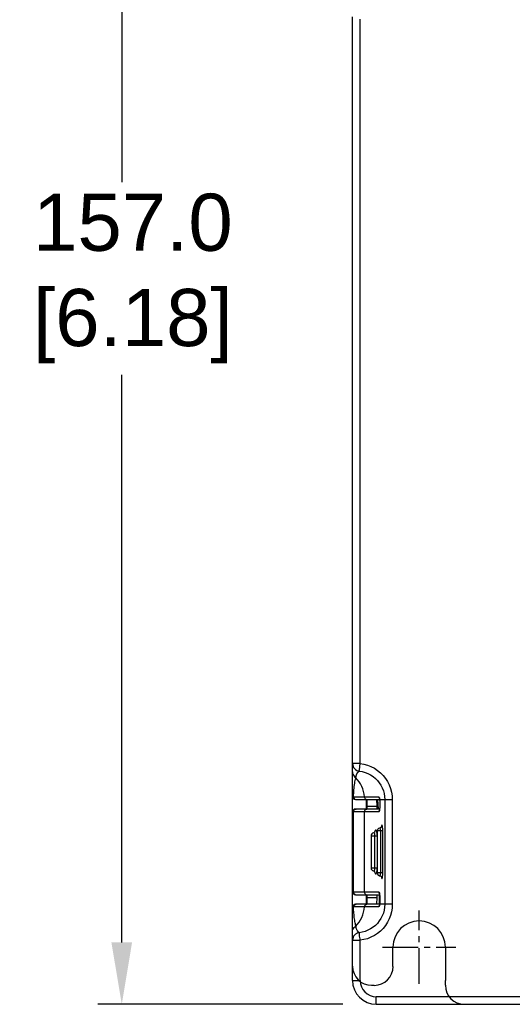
# Model space of a CAD drawing. Header units: inches. Extents: x 0 to 864, y 0 to 559.
# Tile 11 of 23: x 262 to 314, y 307 to 411. Entities that reach past the tile are written whole.
import ezdxf

# ---------------------------------------------------------------- set-up
doc = ezdxf.new("R2010")
doc.units = ezdxf.units.IN
doc.header["$LTSCALE"] = 10
doc.header["$MEASUREMENT"] = 0
doc.linetypes.add('CENTER2', pattern=[1.125, 0.75, -0.125, 0.125, -0.125])
doc.layers.add('CENTERLINE', color=40, linetype='CENTER2')
doc.layers.add('DIMENSIONS', color=140, linetype='Continuous')
doc.styles.add('TEXTSTYLE_1', font='arial.ttf')
doc.dimstyles.get("Standard").update_dxf_attribs({"dimtxt": 6, "dimasz": 6.5, "dimexe": 2.5, "dimexo": 3.5, "dimgap": 1.25, "dimtad": 0, "dimtih": 1, "dimtoh": 1, "dimdec": 1, "dimzin": 0, "dimdsep": 46, "dimtxsty": 'Standard', "dimcen": 0, "dimadec": 0, "dimazin": 0, "dimtfac": 1, "dimtdec": 1, "dimtofl": 0, "dimtmove": 0, "dimatfit": 3, "dimfxl": 0, "dimtolj": 1, "dimtzin": 0, "dimarcsym": 0})

# ---------------------------------------------------------------- blocks, each defined once
blk = doc.blocks.new('*D54')
at = {"layer": 'DEFPOINTS', "color": 0}
for p in [(299.78, 464.26), (273.05, 307.26), (299.78, 307.26)]:
    blk.add_point(p, dxfattribs=at)
at = {"layer": 'DIMENSIONS', "color": 0, "lineweight": -2}
for p, q in [((296.28, 464.26), (270.55, 464.26)), ((273.05, 457.76), (273.05, 393.57)), ((273.05, 313.76), (273.05, 373.36)), ((296.28, 307.26), (270.55, 307.26))]:
    blk.add_line(p, q, dxfattribs=at)
at = {"layer": 'DIMENSIONS', "color": 0}
for points in [[(271.96, 457.76), (274.13, 457.76), (273.05, 464.26)], [(271.96, 313.76), (274.13, 313.76), (273.05, 307.26)]]:
    blk.add_solid(points, dxfattribs=at)
at = {"layer": 'DIMENSIONS', "color": 0, "insert": (273.05, 383.46), "char_height": 6, "attachment_point": 5, "style": 'TEXTSTYLE_1'}
blk.add_mtext('\\A1; 157.0\\P [6.18]', dxfattribs=at)

msp = doc.modelspace()

# ---------------------------------------------------------------- linework, layer by layer
for p, q in [((297.28, 309.76), (297.28, 410.94)), ((298.08, 332.54), (298.08, 410.68)), ((298.08, 332.53), (297.28, 332.53)), ((298.01, 331.88), (298.08, 332.53)), ((297.39, 329.03), (300.02, 329.03)), ((297.39, 329.03), (297.41, 328.96)), ((297.58, 328.76), (300.12, 328.76)), ((297.59, 328.77), (297.65, 328.76)), ((298.74, 327.76), (298.74, 328.76)), ((298.83, 328.06), (298.81, 328.76)), ((299.86, 328.06), (299.84, 328.76)), ((300.01, 327.76), (299.94, 328.76)), ((300.12, 328.79), (300.13, 328.76)), ((300.12, 328.76), (300.13, 328.73)), ((300.13, 328.76), (301.46, 328.76)), ((300.13, 328.76), (300.13, 328.73)), ((300.13, 328.73), (300.13, 328.7)), ((300.66, 328.76), (300.66, 317.76)), ((301.46, 328.76), (301.46, 317.76)), ((300.12, 327.76), (297.58, 327.76)), ((297.6, 327.75), (297.65, 327.76)), ((298.78, 327.98), (298.83, 327.98)), ((298.78, 327.98), (298.78, 327.76)), ((298.83, 328.06), (299.86, 328.06)), ((298.83, 327.98), (298.83, 328.06)), ((298.83, 327.76), (298.83, 327.98)), ((299.86, 327.76), (299.86, 328.06)), ((300.03, 327.46), (297.28, 327.46)), ((297.39, 319.06), (297.39, 327.46)), ((298.54, 319.06), (298.54, 327.46)), ((299.23, 324.96), (299.88, 324.96)), ((299.23, 324.96), (299.23, 321.56)), ((299.48, 325.25), (299.48, 325.25)), ((299.64, 321.56), (299.64, 324.96)), ((300.45, 325.46), (299.87, 325.46)), ((299.87, 325.46), (299.87, 321.06)), ((299.87, 325.05), (299.87, 325.13)), ((300.24, 321.06), (300.24, 325.46)), ((300.45, 321.06), (300.45, 325.46)), ((299.88, 321.56), (299.23, 321.56)), ((299.48, 321.26), (299.48, 321.26)), ((300.45, 321.06), (299.87, 321.06)), ((297.28, 319.06), (300.03, 319.06)), ((297.58, 318.76), (300.12, 318.76)), ((297.6, 318.77), (297.65, 318.76)), ((298.74, 317.76), (298.74, 318.76)), ((298.78, 318.76), (298.78, 318.54)), ((298.78, 318.54), (298.83, 318.54)), ((298.81, 317.76), (298.83, 318.46)), ((298.83, 318.54), (298.83, 318.76)), ((298.83, 318.46), (298.83, 318.54)), ((298.83, 318.46), (299.86, 318.46)), ((299.83, 317.76), (299.86, 318.46)), ((299.86, 318.46), (299.86, 318.76)), ((300.11, 317.76), (300.11, 318.76)), ((297.39, 317.49), (297.41, 317.56)), ((298.53, 317.49), (297.39, 317.49)), ((300.12, 317.76), (297.58, 317.76)), ((297.59, 317.75), (297.65, 317.76)), ((300.02, 317.49), (298.53, 317.49)), ((300.11, 318.26), (300.15, 318.26)), ((300.13, 317.8), (300.13, 317.76)), ((300.13, 317.76), (300.13, 317.79)), ((300.13, 317.79), (300.13, 317.79)), ((301.46, 317.76), (300.13, 317.76)), ((300.15, 318.03), (300.14, 317.94)), ((297.28, 313.98), (298.08, 313.98)), ((298.08, 309.76), (298.08, 313.98)), ((297.28, 309.76), (298.08, 309.76)), ((315.31, 308.06), (299.78, 308.06)), ((299.78, 307.26), (299.78, 308.06)), ((299.78, 307.26), (381.78, 307.26))]:
    msp.add_line(p, q)
at = {"ltscale": 0.75}
for p, q in [((301.53, 311.23), (301.53, 313.26)), ((307.03, 313.26), (307.03, 309.76)), ((299.28, 309.26), (299.56, 309.26)), ((307.03, 309.26), (307.03, 309.76))]:
    msp.add_line(p, q, dxfattribs=at)
for points in [[(297.28, 332.53), (297.3, 332.39), (297.34, 332.25), (297.4, 332.12), (297.49, 332), (297.59, 331.9), (297.72, 331.82), (297.85, 331.77), (297.99, 331.74)], [(297.99, 331.74), (297.99, 331.76), (298.01, 331.88)], [(298.08, 332.54), (298.47, 332.47), (298.85, 332.36), (299.22, 332.22), (299.58, 332.04), (299.91, 331.82), (300.22, 331.57), (300.49, 331.29), (300.74, 330.98), (300.96, 330.65), (301.14, 330.29), (301.28, 329.92), (301.38, 329.54), (301.44, 329.15), (301.46, 328.76)], [(297.28, 331.65), (297.29, 331.53), (297.33, 331.41), (297.38, 331.3), (297.45, 331.2), (297.53, 331.12), (297.63, 331.04)], [(297.41, 329.41), (297.42, 329.6), (297.43, 329.78), (297.45, 329.96), (297.47, 330.14), (297.49, 330.31), (297.51, 330.47), (297.54, 330.62), (297.57, 330.77), (297.6, 330.91), (297.63, 331.04)], [(297.63, 331.04), (297.64, 331.1), (297.65, 331.12), (297.65, 331.14), (297.65, 331.16), (297.66, 331.18), (297.66, 331.2), (297.66, 331.21), (297.67, 331.23), (297.67, 331.24), (297.67, 331.26), (297.68, 331.27), (297.68, 331.28), (297.69, 331.3), (297.69, 331.31), (297.69, 331.32), (297.7, 331.34), (297.7, 331.35), (297.71, 331.36), (297.71, 331.38), (297.72, 331.39), (297.72, 331.4), (297.73, 331.42), (297.73, 331.43), (297.74, 331.44), (297.75, 331.46), (297.75, 331.47), (297.76, 331.48), (297.77, 331.5), (297.77, 331.51), (297.78, 331.52), (297.79, 331.53), (297.79, 331.55), (297.8, 331.56), (297.81, 331.57), (297.82, 331.58), (297.83, 331.59), (297.83, 331.6), (297.84, 331.62), (297.85, 331.63), (297.86, 331.64), (297.87, 331.65), (297.88, 331.66), (297.89, 331.67), (297.9, 331.67), (297.91, 331.68), (297.91, 331.69), (297.92, 331.7), (297.93, 331.71), (297.94, 331.71), (297.95, 331.72), (297.96, 331.73), (297.97, 331.73), (297.98, 331.74), (297.99, 331.74)], [(298.53, 329.03), (298.5, 329.32), (298.44, 329.6), (298.36, 329.87), (298.25, 330.14), (298.13, 330.39), (297.98, 330.62), (297.82, 330.84), (297.63, 331.04)], [(297.99, 331.74), (298.3, 331.69), (298.6, 331.6), (298.9, 331.49), (299.17, 331.35), (299.44, 331.17), (299.68, 330.98), (299.9, 330.75), (300.09, 330.51), (300.26, 330.25), (300.4, 329.97), (300.52, 329.68), (300.6, 329.38), (300.64, 329.07), (300.66, 328.76)], [(297.28, 329.06), (297.29, 329.05), (297.31, 329.05), (297.35, 329.04), (297.39, 329.03)], [(297.39, 329.03), (297.4, 329.22), (297.41, 329.41)], [(297.41, 328.96), (297.44, 328.89), (297.48, 328.84), (297.53, 328.8), (297.59, 328.77)], [(298.53, 329.03), (298.55, 328.96), (298.57, 328.89), (298.62, 328.84), (298.67, 328.8), (298.73, 328.77), (298.79, 328.76)], [(300.02, 329.03), (300.03, 329.03), (300.04, 329.02), (300.05, 329.01), (300.06, 329), (300.07, 328.98), (300.08, 328.96), (300.09, 328.94), (300.1, 328.92), (300.1, 328.89), (300.11, 328.87), (300.11, 328.84), (300.12, 328.82), (300.12, 328.79)], [(300.02, 329.03), (300.04, 328.96), (300.07, 328.89), (300.1, 328.85)], [(300.09, 328.88), (300.1, 328.87), (300.1, 328.86), (300.11, 328.84), (300.11, 328.8), (300.12, 328.76)], [(300.13, 328.76), (300.13, 328.71), (300.14, 328.67), (300.14, 328.63), (300.14, 328.58)], [(297.41, 327.57), (297.43, 327.63), (297.47, 327.67), (297.51, 327.71), (297.55, 327.74), (297.6, 327.75)], [(298.54, 327.46), (298.55, 327.54), (298.58, 327.61), (298.62, 327.67), (298.67, 327.72), (298.74, 327.75), (298.8, 327.76)], [(300.15, 327.99), (300.14, 327.95), (300.14, 327.91), (300.14, 327.86), (300.13, 327.82), (300.13, 327.78), (300.13, 327.75), (300.12, 327.71), (300.12, 327.68), (300.11, 327.65), (300.11, 327.62), (300.1, 327.59), (300.1, 327.57), (300.09, 327.55), (300.08, 327.53), (300.08, 327.51), (300.07, 327.49), (300.06, 327.48)], [(300.15, 328.41), (300.15, 328.32), (300.15, 328.22), (300.15, 328.13), (300.15, 328.05), (300.14, 327.97), (300.14, 327.89), (300.13, 327.83), (300.12, 327.77), (300.12, 327.72), (300.11, 327.68), (300.1, 327.65)], [(300.13, 328.7), (300.14, 328.61), (300.14, 328.51), (300.15, 328.41)], [(300.14, 328.58), (300.15, 328.54), (300.15, 328.49), (300.15, 328.45), (300.15, 328.41)], [(300.15, 328.41), (300.15, 328.36), (300.15, 328.31), (300.15, 328.27), (300.15, 328.22), (300.15, 328.18), (300.15, 328.13), (300.15, 328.08), (300.15, 328.04), (300.15, 327.99)], [(297.39, 327.46), (297.4, 327.52), (297.41, 327.57)], [(300.03, 327.46), (300.04, 327.54), (300.07, 327.61), (300.1, 327.65)], [(300.06, 327.48), (300.06, 327.47), (300.05, 327.47), (300.04, 327.46), (300.03, 327.46)], [(300.1, 327.65), (300.1, 327.65), (300.1, 327.63), (300.1, 327.62)], [(300.32, 325.88), (300.32, 325.9), (300.32, 325.91), (300.32, 325.9), (300.31, 325.88), (300.28, 325.84), (300.25, 325.81), (300.2, 325.78), (300.15, 325.76), (300.12, 325.76)], [(300.24, 325.46), (300.24, 325.48), (300.24, 325.51), (300.23, 325.53), (300.23, 325.56), (300.23, 325.58), (300.23, 325.6), (300.23, 325.62), (300.22, 325.64), (300.22, 325.66), (300.21, 325.68), (300.21, 325.69), (300.2, 325.7), (300.2, 325.72), (300.19, 325.73), (300.18, 325.73), (300.17, 325.74), (300.17, 325.75), (300.16, 325.75), (300.15, 325.75), (300.14, 325.75), (300.13, 325.76), (300.13, 325.76), (300.12, 325.76)], [(300.45, 325.46), (300.45, 325.51), (300.45, 325.56), (300.45, 325.61), (300.45, 325.65), (300.45, 325.7), (300.44, 325.74), (300.44, 325.78), (300.44, 325.82), (300.44, 325.86), (300.43, 325.89), (300.43, 325.92), (300.42, 325.95), (300.42, 325.97), (300.41, 325.99), (300.41, 326.01), (300.4, 326.02), (300.4, 326.03), (300.39, 326.04), (300.39, 326.05), (300.38, 326.05), (300.38, 326.05), (300.37, 326.05), (300.37, 326.05), (300.36, 326.05), (300.36, 326.04), (300.35, 326.04), (300.35, 326.03), (300.34, 326.02), (300.34, 326), (300.33, 325.99), (300.32, 325.96), (300.32, 325.94), (300.31, 325.9), (300.31, 325.89)], [(299.62, 325.34), (299.62, 325.34), (299.62, 325.35), (299.62, 325.34), (299.6, 325.32), (299.57, 325.3), (299.53, 325.27), (299.49, 325.26), (299.48, 325.25)], [(299.64, 324.96), (299.64, 325), (299.63, 325.04), (299.63, 325.09), (299.62, 325.13), (299.61, 325.17), (299.6, 325.2), (299.58, 325.22), (299.56, 325.24), (299.54, 325.25), (299.52, 325.25), (299.5, 325.25), (299.49, 325.26), (299.48, 325.26), (299.48, 325.25)], [(299.74, 325.55), (299.72, 325.55), (299.71, 325.55), (299.7, 325.54), (299.69, 325.54), (299.68, 325.53), (299.67, 325.52), (299.66, 325.5), (299.65, 325.48), (299.64, 325.46), (299.62, 325.43), (299.61, 325.39), (299.6, 325.35), (299.6, 325.32)], [(299.87, 325.13), (299.86, 325.21), (299.85, 325.3), (299.84, 325.37), (299.83, 325.44), (299.81, 325.48), (299.79, 325.51), (299.78, 325.53), (299.76, 325.54), (299.75, 325.55), (299.74, 325.55)], [(299.48, 321.26), (299.48, 321.26), (299.49, 321.26), (299.5, 321.26), (299.51, 321.27), (299.52, 321.27), (299.54, 321.27), (299.55, 321.28), (299.56, 321.28), (299.57, 321.29), (299.58, 321.3), (299.59, 321.31), (299.6, 321.33), (299.61, 321.35), (299.62, 321.37), (299.62, 321.4), (299.63, 321.43), (299.63, 321.47), (299.64, 321.51), (299.64, 321.56)], [(299.87, 321.38), (299.87, 321.47), (299.87, 321.49)], [(299.48, 321.26), (299.49, 321.26), (299.53, 321.25), (299.57, 321.22), (299.6, 321.2), (299.62, 321.18), (299.62, 321.17)], [(299.6, 321.2), (299.6, 321.18), (299.61, 321.15)], [(299.61, 321.15), (299.62, 321.11), (299.63, 321.08), (299.64, 321.06), (299.65, 321.03)], [(299.65, 321.03), (299.66, 321.02), (299.67, 321), (299.68, 320.99), (299.69, 320.98), (299.7, 320.97), (299.71, 320.97), (299.72, 320.97), (299.73, 320.97), (299.74, 320.97), (299.75, 320.97), (299.76, 320.98), (299.77, 320.98), (299.78, 320.99), (299.79, 321), (299.8, 321.02), (299.81, 321.04), (299.82, 321.07), (299.83, 321.1), (299.84, 321.14), (299.85, 321.19)], [(299.85, 321.19), (299.86, 321.24), (299.86, 321.31), (299.87, 321.38)], [(300.12, 320.76), (300.13, 320.76), (300.13, 320.76), (300.14, 320.77), (300.15, 320.77), (300.16, 320.77), (300.17, 320.77), (300.18, 320.78), (300.19, 320.79), (300.19, 320.8), (300.2, 320.81), (300.21, 320.82), (300.21, 320.84), (300.22, 320.86), (300.22, 320.88), (300.23, 320.91), (300.23, 320.93), (300.23, 320.96), (300.23, 320.99), (300.24, 321.01), (300.24, 321.04), (300.24, 321.06)], [(300.12, 320.76), (300.15, 320.76), (300.2, 320.74), (300.24, 320.71), (300.28, 320.68), (300.3, 320.65), (300.31, 320.63), (300.32, 320.62), (300.32, 320.61)], [(300.31, 320.63), (300.31, 320.63), (300.32, 320.6), (300.32, 320.57), (300.33, 320.55), (300.33, 320.53), (300.34, 320.51), (300.34, 320.5), (300.35, 320.49), (300.35, 320.48), (300.36, 320.47), (300.36, 320.47), (300.37, 320.47), (300.37, 320.47), (300.38, 320.47), (300.39, 320.47), (300.39, 320.48), (300.4, 320.48), (300.4, 320.49), (300.41, 320.5), (300.41, 320.52), (300.42, 320.53), (300.42, 320.56), (300.43, 320.58), (300.43, 320.62), (300.44, 320.66), (300.44, 320.71), (300.44, 320.76), (300.45, 320.81), (300.45, 320.86), (300.45, 320.91)], [(300.45, 320.91), (300.45, 320.96), (300.45, 321.01), (300.45, 321.06)], [(297.39, 319.06), (297.4, 319), (297.41, 318.94)], [(297.41, 318.94), (297.43, 318.89), (297.47, 318.85), (297.51, 318.81), (297.55, 318.78), (297.6, 318.77)], [(298.54, 319.06), (298.55, 318.98), (298.58, 318.91), (298.62, 318.85), (298.67, 318.8), (298.74, 318.77), (298.8, 318.76)], [(300.03, 319.06), (300.04, 319.06), (300.05, 319.05), (300.06, 319.04), (300.06, 319.03), (300.07, 319.02), (300.08, 319.01), (300.08, 318.99), (300.09, 318.97), (300.1, 318.95), (300.1, 318.93), (300.11, 318.9), (300.11, 318.88), (300.12, 318.85), (300.12, 318.82), (300.13, 318.79), (300.13, 318.75), (300.13, 318.72), (300.14, 318.68), (300.14, 318.64), (300.14, 318.6), (300.14, 318.56)], [(300.03, 319.06), (300.04, 318.98), (300.07, 318.91), (300.1, 318.87)], [(300.1, 318.9), (300.1, 318.89), (300.1, 318.87), (300.11, 318.85), (300.12, 318.81), (300.12, 318.76), (300.13, 318.7), (300.14, 318.64), (300.14, 318.57), (300.15, 318.49), (300.15, 318.41), (300.15, 318.32), (300.15, 318.22), (300.15, 318.13), (300.15, 318.03)], [(300.14, 318.56), (300.15, 318.52), (300.15, 318.48), (300.15, 318.43), (300.15, 318.39), (300.15, 318.35), (300.15, 318.3), (300.15, 318.26), (300.15, 318.21), (300.15, 318.17), (300.15, 318.13)], [(297.39, 317.49), (297.35, 317.48), (297.31, 317.47), (297.29, 317.47), (297.28, 317.46)], [(297.4, 317.16), (297.4, 317.32), (297.39, 317.49)], [(297.41, 317.56), (297.44, 317.63), (297.48, 317.68), (297.53, 317.72), (297.59, 317.75)], [(297.63, 315.48), (297.82, 315.68), (297.98, 315.9), (298.13, 316.13), (298.25, 316.38), (298.36, 316.64), (298.44, 316.92), (298.5, 317.2), (298.53, 317.49)], [(300.66, 317.76), (300.64, 317.45), (300.6, 317.14), (300.52, 316.84), (300.4, 316.55), (300.26, 316.27), (300.09, 316.01), (299.9, 315.76), (299.68, 315.54), (299.44, 315.35), (299.17, 315.17), (298.9, 315.03), (298.6, 314.91), (298.3, 314.83), (297.99, 314.78)], [(301.46, 317.76), (301.44, 317.37), (301.38, 316.98), (301.28, 316.6), (301.14, 316.23), (300.96, 315.87), (300.74, 315.54), (300.49, 315.23), (300.21, 314.95), (299.91, 314.7), (299.58, 314.48), (299.22, 314.3), (298.85, 314.15), (298.47, 314.05), (298.08, 313.98)], [(298.53, 317.49), (298.55, 317.56), (298.57, 317.63), (298.62, 317.68), (298.67, 317.72), (298.73, 317.75), (298.79, 317.76)], [(300.02, 317.49), (300.04, 317.56), (300.07, 317.63), (300.1, 317.66)], [(300.06, 317.51), (300.05, 317.5), (300.04, 317.5), (300.03, 317.49), (300.03, 317.49), (300.02, 317.49)], [(300.11, 317.67), (300.11, 317.64), (300.1, 317.61), (300.09, 317.58), (300.08, 317.56), (300.07, 317.54), (300.06, 317.53), (300.06, 317.51)], [(300.13, 317.79), (300.12, 317.77), (300.12, 317.72), (300.11, 317.69), (300.1, 317.66), (300.1, 317.66)], [(300.13, 317.76), (300.12, 317.71), (300.11, 317.67)], [(300.15, 318.13), (300.15, 318.08), (300.15, 318.04), (300.15, 318), (300.14, 317.96), (300.14, 317.92), (300.14, 317.88), (300.14, 317.84), (300.13, 317.8)], [(300.14, 317.94), (300.13, 317.84), (300.13, 317.79)], [(297.63, 315.48), (297.6, 315.59), (297.58, 315.71), (297.55, 315.83), (297.53, 315.96), (297.51, 316.1), (297.49, 316.24), (297.47, 316.38), (297.45, 316.53), (297.44, 316.68), (297.42, 316.84), (297.41, 317), (297.4, 317.16)], [(297.28, 314.87), (297.29, 314.99), (297.33, 315.11), (297.38, 315.22), (297.45, 315.32), (297.53, 315.4), (297.63, 315.48)], [(297.99, 314.78), (297.98, 314.78), (297.98, 314.79), (297.97, 314.79), (297.96, 314.8), (297.95, 314.8), (297.94, 314.81), (297.93, 314.82), (297.92, 314.82), (297.91, 314.83), (297.9, 314.84), (297.88, 314.86), (297.87, 314.87), (297.86, 314.89), (297.84, 314.91), (297.82, 314.93), (297.81, 314.95), (297.79, 314.99), (297.77, 315.02), (297.74, 315.07), (297.72, 315.12), (297.7, 315.19), (297.67, 315.27), (297.65, 315.36), (297.63, 315.48)], [(297.99, 314.78), (297.85, 314.75), (297.72, 314.69), (297.59, 314.62), (297.49, 314.52), (297.4, 314.4), (297.34, 314.27), (297.3, 314.13), (297.28, 313.98)], [(298.08, 313.98), (298.07, 314.14), (298.05, 314.29), (298.03, 314.42), (298.02, 314.54), (298.01, 314.64), (298, 314.72), (297.99, 314.76), (297.99, 314.78)]]:
    msp.add_lwpolyline(points)
for centre, radius, start, end in [((297.58, 329.06), 0.3, 179.9952, 269.9941), ((297.58, 327.46), 0.3, 90, 180), ((300.17, 325.46), 0.3, 99.7729, 180), ((299.53, 324.96), 0.3, 100.2442, 180), ((299.53, 321.56), 0.3, 180, 259.7562), ((300.17, 321.06), 0.3, 180, 260.2265), ((297.58, 319.06), 0.3, 180, 270), ((297.58, 317.46), 0.3, 89.9967, 179.9932), ((299.78, 309.76), 2.5, 180, 270), ((299.78, 309.76), 1.7, 180, 270)]:
    msp.add_arc(centre, radius, start, end)
for centre, radius, start, end in [((304.28, 313.26), 2.75, 0, 180), ((299.28, 311.26), 2, 180, 270), ((299.56, 311.23), 1.98, 270, 0), ((309.03, 309.26), 2, 180, 270)]:
    msp.add_arc(centre, radius, start, end, dxfattribs=at)
at = {"layer": 'CENTERLINE', "ltscale": 0.5}
for p, q in [((304.28, 309.41), (304.28, 317.11)), ((300.43, 313.26), (308.13, 313.26))]:
    msp.add_line(p, q, dxfattribs=at)

# ---------------------------------------------------------------- dimensions: what is measured, and where the dimension line sits
at = {"layer": 'DIMENSIONS'}
dim = msp.add_linear_dim(base=(273.05, 307.26), p1=(299.78, 464.26), p2=(299.78, 307.26), angle=90, text=' <>', dimstyle='Standard', override={"dimpost": '\\X', "dimtxsty": 'TEXTSTYLE_1'}, dxfattribs=at)
dim.commit()
dim.dimension.update_dxf_attribs({"geometry": '*D54', "text_midpoint": (273.05, 383.46), "dimtype": 160})

doc.saveas('drawing.dxf')
